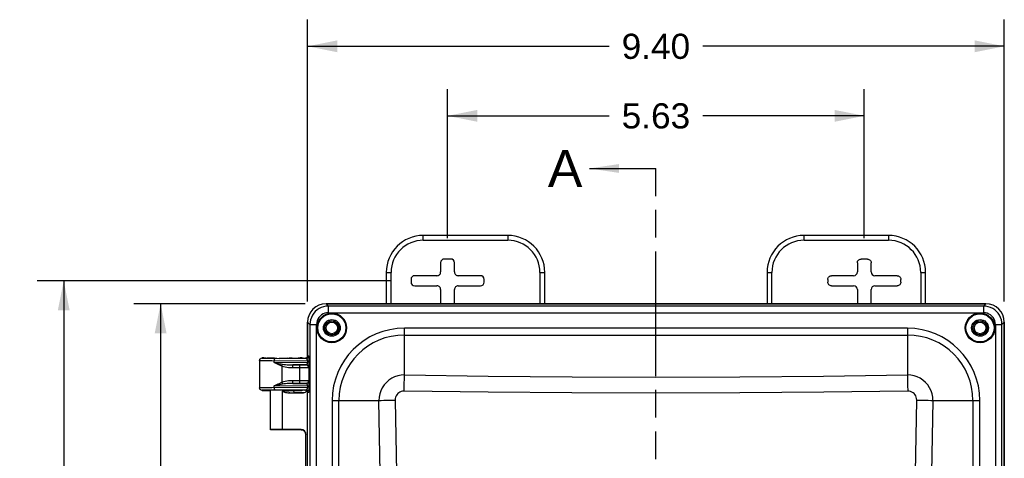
# Model space of a CAD drawing. Header units: inches. Extents: x 0 to 68, y 0 to 44.
# Tile 15 of 34: x 16.5 to 29.8, y 27.5 to 33.5. Entities that reach past the tile are written whole.
import ezdxf

# ---------------------------------------------------------------- set-up
doc = ezdxf.new("R2010")
doc.units = ezdxf.units.IN
doc.header["$LTSCALE"] = 3.74
doc.header["$MEASUREMENT"] = 0
doc.linetypes.add('PHANTOM', pattern=[0.8, 0.45, -0.05, 0.1, -0.05, 0.1, -0.05])
doc.layers.get('0').update_dxf_attribs({"linetype": 'CONTINUOUS'})
doc.layers.add('DIM', color=7, linetype='CONTINUOUS')
doc.styles.get("Standard").update_dxf_attribs({"font": 'arial.ttf'})
doc.dimstyles.new('DIMSTYLE_2', dxfattribs={"dimtxt": 0.34, "dimasz": 0.4, "dimexe": 0.09, "dimexo": 0.07, "dimgap": 0.0425, "dimtad": 0, "dimtih": 1, "dimtoh": 1, "dimzin": 4, "dimdsep": 46, "dimtxsty": 'Standard', "dimblk": '_FILLED', "dimblk1": '_FILLED', "dimblk2": '_FILLED', "dimcen": 0.09, "dimadec": 3, "dimazin": 1, "dimtfac": 1, "dimtdec": 3, "dimtofl": 0, "dimtmove": 0, "dimatfit": 3, "dimldrblk": '_FILLED', "dimfxl": 0, "dimtolj": 1, "dimtzin": 4, "dimarcsym": 0})
doc.dimstyles.get("Standard").update_dxf_attribs({"dimtxt": 0.34, "dimasz": 0.4, "dimexe": 0.09, "dimexo": 0.07, "dimgap": 0.09, "dimtad": 0, "dimtih": 1, "dimtoh": 1, "dimdec": 3, "dimzin": 4, "dimdsep": 46, "dimtxsty": 'Standard', "dimblk": '_FILLED', "dimblk1": '_FILLED', "dimblk2": '_FILLED', "dimcen": 0.09, "dimadec": 3, "dimazin": 1, "dimtp": 0.001, "dimtm": 0.001, "dimtfac": 1, "dimtdec": 3, "dimtofl": 0, "dimtmove": 0, "dimatfit": 3, "dimldrblk": '_FILLED', "dimfxl": 0, "dimtolj": 1, "dimtzin": 4, "dimarcsym": 0})

# ---------------------------------------------------------------- blocks, each defined once
blk = doc.blocks.new('_FILLED')
at = {"color": 0, "linetype": 'ByBlock'}
blk.add_solid([(0, 0), (-1, 0.2), (-1, -0.2)], dxfattribs=at)
blk = doc.blocks.new('XSEC_FILLED')
at = {"color": 0, "linetype": 'ByBlock'}
blk.add_solid([(0, 0), (-1, 0.15), (-1, -0.15)], dxfattribs=at)
blk = doc.blocks.new('*D3')
at = {"layer": 'DIM', "color": 2, "linetype": 'Continuous'}
for p, q in [((21.473, 29.936), (16.705, 29.936)), ((17.065, 29.936), (17.065, 24.264)), ((17.065, 17.911), (17.065, 23.584)), ((21.473, 17.911), (16.705, 17.911))]:
    blk.add_line(p, q, dxfattribs=at)
at = {"layer": 'DIM', "color": 2, "linetype": 'Continuous', "xscale": 0.4, "yscale": 0.4, "zscale": 0.4}
for p, rotation in [((17.065, 29.936), 90), ((17.065, 17.911), 270)]:
    blk.add_blockref('_FILLED', p, dxfattribs=dict(at, rotation=rotation))
at = {"layer": 'DIM', "color": 2, "linetype": 'Continuous', "insert": (17.065, 24.094), "char_height": 0.34, "width": 1.1881, "attachment_point": 2, "line_spacing_factor": 0.9}
blk.add_mtext('12.02', dxfattribs=at)
blk = doc.blocks.new('*D4')
at = {"layer": 'DIM', "color": 2, "linetype": 'Continuous'}
for p, q in [((22.247, 30.51), (22.247, 32.525)), ((27.872, 30.51), (27.872, 32.525)), ((22.247, 32.165), (24.427, 32.165)), ((27.872, 32.165), (25.691, 32.165))]:
    blk.add_line(p, q, dxfattribs=at)
at = {"layer": 'DIM', "color": 2, "linetype": 'Continuous', "xscale": 0.4, "yscale": 0.4, "zscale": 0.4, "rotation": 180}
blk.add_blockref('_FILLED', (22.247, 32.165), dxfattribs=at)
at = {"layer": 'DIM', "color": 2, "linetype": 'Continuous', "xscale": 0.4, "yscale": 0.4, "zscale": 0.4}
blk.add_blockref('_FILLED', (27.872, 32.165), dxfattribs=at)
at = {"layer": 'DIM', "color": 2, "linetype": 'Continuous', "insert": (25.059, 32.335), "char_height": 0.34, "width": 0.92394, "attachment_point": 2, "line_spacing_factor": 0.9}
blk.add_mtext('5.63', dxfattribs=at)
blk = doc.blocks.new('*D5')
at = {"layer": 'DIM', "color": 2, "linetype": 'Continuous'}
for p, q in [((20.357, 29.657), (20.357, 33.465)), ((29.762, 29.657), (29.762, 33.465)), ((20.357, 33.105), (24.427, 33.105)), ((29.762, 33.105), (25.691, 33.105))]:
    blk.add_line(p, q, dxfattribs=at)
at = {"layer": 'DIM', "color": 2, "linetype": 'Continuous', "xscale": 0.4, "yscale": 0.4, "zscale": 0.4, "rotation": 180}
blk.add_blockref('_FILLED', (20.357, 33.105), dxfattribs=at)
at = {"layer": 'DIM', "color": 2, "linetype": 'Continuous', "xscale": 0.4, "yscale": 0.4, "zscale": 0.4}
blk.add_blockref('_FILLED', (29.762, 33.105), dxfattribs=at)
at = {"layer": 'DIM', "color": 2, "linetype": 'Continuous', "insert": (25.059, 33.275), "char_height": 0.34, "width": 0.92394, "attachment_point": 2, "line_spacing_factor": 0.9}
blk.add_mtext('9.40', dxfattribs=at)
blk = doc.blocks.new('*D6')
at = {"layer": 'DIM', "color": 2, "linetype": 'Continuous'}
for p, q in [((20.326, 29.626), (18.013, 29.626)), ((18.373, 29.626), (18.373, 24.911)), ((18.373, 18.222), (18.373, 24.231)), ((20.326, 18.222), (18.013, 18.222))]:
    blk.add_line(p, q, dxfattribs=at)
at = {"layer": 'DIM', "color": 2, "linetype": 'Continuous', "xscale": 0.4, "yscale": 0.4, "zscale": 0.4}
for p, rotation in [((18.373, 29.626), 90), ((18.373, 18.222), 270)]:
    blk.add_blockref('_FILLED', p, dxfattribs=dict(at, rotation=rotation))
at = {"layer": 'DIM', "color": 2, "linetype": 'Continuous', "insert": (18.373, 24.741), "char_height": 0.34, "width": 1.1881, "attachment_point": 2, "line_spacing_factor": 0.9}
blk.add_mtext('11.40', dxfattribs=at)

msp = doc.modelspace()

# ---------------------------------------------------------------- linework, layer by layer
at = {"color": 7, "linetype": 'PHANTOM'}
msp.add_line((25.059, 16.681), (25.059, 31.454), dxfattribs=at)
at = {"color": 7, "linetype": 'Continuous'}
for p, q in [((21.919, 30.484), (21.919, 30.549)), ((23.059, 30.549), (21.919, 30.549)), ((21.919, 30.484), (23.059, 30.484)), ((23.059, 30.549), (23.059, 30.484)), ((27.059, 30.484), (27.059, 30.549)), ((28.199, 30.549), (27.059, 30.549)), ((27.059, 30.484), (28.199, 30.484)), ((28.199, 30.549), (28.199, 30.484)), ((22.153, 30.18), (22.153, 30.055)), ((22.29, 30.23), (22.203, 30.23)), ((22.34, 30.055), (22.34, 30.18)), ((27.778, 30.18), (27.778, 30.055)), ((27.915, 30.23), (27.828, 30.23)), ((27.965, 30.055), (27.965, 30.18)), ((21.419, 30.049), (21.419, 29.626)), ((21.419, 30.049), (21.484, 30.049)), ((21.484, 29.626), (21.484, 30.049)), ((23.494, 30.049), (23.494, 29.626)), ((23.494, 30.049), (23.559, 30.049)), ((23.559, 29.626), (23.559, 30.049)), ((26.559, 30.049), (26.559, 29.626)), ((26.559, 30.049), (26.624, 30.049)), ((26.624, 29.626), (26.624, 30.049)), ((28.634, 30.049), (28.634, 29.626)), ((28.634, 30.049), (28.699, 30.049)), ((28.699, 29.626), (28.699, 30.049)), ((21.753, 29.955), (21.753, 29.918)), ((22.103, 30.005), (21.803, 30.005)), ((22.69, 30.005), (22.39, 30.005)), ((22.74, 29.918), (22.74, 29.955)), ((27.378, 29.955), (27.378, 29.918)), ((27.728, 30.005), (27.428, 30.005)), ((28.315, 30.005), (28.015, 30.005)), ((28.365, 29.918), (28.365, 29.955)), ((21.803, 29.868), (22.103, 29.868)), ((22.153, 29.818), (22.153, 29.626)), ((22.34, 29.626), (22.34, 29.818)), ((22.39, 29.868), (22.69, 29.868)), ((27.428, 29.868), (27.728, 29.868)), ((27.778, 29.818), (27.778, 29.626)), ((27.965, 29.626), (27.965, 29.818)), ((28.015, 29.868), (28.315, 29.868)), ((20.606, 29.626), (20.637, 29.595)), ((29.512, 29.626), (20.606, 29.626)), ((20.606, 29.626), (29.513, 29.626)), ((20.637, 29.505), (20.637, 29.595)), ((29.481, 29.595), (20.637, 29.595)), ((29.481, 29.595), (29.512, 29.626)), ((29.481, 29.595), (29.481, 29.505)), ((20.357, 29.377), (20.357, 28.922)), ((20.357, 28.924), (20.357, 29.377)), ((20.388, 29.346), (20.357, 29.377)), ((20.637, 29.505), (29.481, 29.505)), ((29.762, 29.377), (29.73, 29.346)), ((29.762, 26.727), (29.762, 29.377)), ((29.762, 29.377), (29.762, 26.727)), ((20.388, 29.346), (20.388, 18.502)), ((20.388, 29.346), (20.478, 29.346)), ((20.478, 18.502), (20.478, 29.346)), ((21.665, 28.664), (21.665, 29.295)), ((28.454, 29.295), (21.665, 29.295)), ((28.454, 29.295), (28.454, 28.664)), ((29.641, 29.346), (29.641, 22.237)), ((29.641, 29.346), (29.73, 29.346)), ((29.73, 26.727), (29.73, 29.346)), ((21.665, 29.203), (28.454, 29.203)), ((19.708, 28.862), (19.708, 28.863)), ((19.708, 28.858), (19.708, 28.862)), ((19.708, 28.858), (19.708, 28.49)), ((19.711, 28.871), (19.714, 28.877)), ((19.767, 28.893), (19.743, 28.893)), ((19.772, 28.892), (19.767, 28.893)), ((19.777, 28.891), (19.789, 28.891)), ((19.788, 28.891), (19.784, 28.891)), ((19.793, 28.891), (19.788, 28.891)), ((19.789, 28.891), (19.806, 28.89)), ((19.827, 28.89), (19.805, 28.89)), ((19.851, 28.889), (19.82, 28.89)), ((19.879, 28.889), (19.838, 28.89)), ((19.91, 28.889), (19.858, 28.889)), ((20.357, 28.85), (19.874, 28.854)), ((19.889, 28.889), (20.338, 28.886)), ((19.908, 28.832), (19.908, 28.853)), ((20.047, 28.888), (19.973, 28.888)), ((20.081, 28.889), (20.019, 28.888)), ((20.113, 28.889), (20.057, 28.888)), ((20.147, 28.889), (20.108, 28.889)), ((20.144, 28.889), (20.181, 28.89)), ((20.172, 28.889), (20.204, 28.89)), ((20.197, 28.89), (20.219, 28.89)), ((20.218, 28.89), (20.235, 28.891)), ((20.236, 28.891), (20.231, 28.891)), ((20.24, 28.891), (20.236, 28.891)), ((20.245, 28.891), (20.242, 28.891)), ((20.252, 28.892), (20.257, 28.893)), ((20.281, 28.893), (20.257, 28.893)), ((20.287, 28.889), (20.281, 28.893)), ((20.288, 28.892), (20.281, 28.893)), ((20.287, 28.889), (20.304, 28.889)), ((20.304, 28.889), (20.322, 28.889)), ((20.325, 28.888), (20.322, 28.889)), ((20.337, 28.892), (20.33, 28.89)), ((20.357, 28.924), (20.373, 28.921)), ((20.357, 28.85), (20.357, 28.835)), ((20.38, 28.85), (20.357, 28.85)), ((20.38, 28.835), (20.38, 28.85)), ((19.908, 28.832), (20.357, 28.835)), ((19.908, 28.832), (19.946, 28.823)), ((20.01, 28.784), (20.013, 28.793)), ((20.01, 28.784), (20.01, 28.564)), ((20.013, 28.793), (20.018, 28.808)), ((20.336, 28.8), (20.156, 28.799)), ((20.156, 28.799), (20.261, 28.799)), ((20.156, 28.788), (20.156, 28.796)), ((20.156, 28.764), (20.286, 28.764)), ((20.246, 28.793), (20.247, 28.783)), ((20.247, 28.783), (20.247, 28.584)), ((20.261, 28.799), (20.289, 28.799)), ((20.286, 28.764), (20.322, 28.764)), ((20.289, 28.799), (20.313, 28.799)), ((20.322, 28.764), (20.35, 28.764)), ((20.38, 28.835), (20.357, 28.835)), ((20.375, 28.768), (20.375, 28.58)), ((20.156, 28.565), (20.156, 28.584)), ((20.286, 28.584), (20.156, 28.584)), ((20.247, 28.584), (20.247, 28.565)), ((20.322, 28.584), (20.286, 28.584)), ((19.708, 28.486), (19.708, 28.49)), ((19.708, 28.485), (19.708, 28.486)), ((19.717, 28.491), (19.728, 28.492)), ((19.743, 28.455), (19.848, 28.455)), ((19.812, 28.494), (19.874, 28.494)), ((19.889, 28.459), (19.835, 28.459)), ((19.856, 27.924), (19.856, 28.455)), ((19.874, 28.494), (20.357, 28.497)), ((20.338, 28.462), (19.889, 28.459)), ((19.908, 28.495), (19.908, 28.516)), ((20.357, 28.513), (19.908, 28.516)), ((20.012, 28.446), (20.012, 27.927)), ((20.06, 28.446), (20.012, 28.446)), ((20.104, 28.446), (20.06, 28.446)), ((20.16, 28.448), (20.151, 28.448)), ((20.156, 28.549), (20.336, 28.548)), ((20.261, 28.549), (20.156, 28.549)), ((20.168, 28.449), (20.168, 28.455)), ((20.168, 28.449), (20.169, 28.443)), ((20.176, 28.455), (20.281, 28.455)), ((20.289, 28.549), (20.261, 28.549)), ((20.281, 28.455), (20.287, 28.459)), ((20.287, 28.456), (20.281, 28.455)), ((20.31, 28.459), (20.287, 28.459)), ((20.322, 28.459), (20.31, 28.459)), ((20.322, 28.459), (20.325, 28.459)), ((20.325, 28.459), (20.336, 28.462)), ((20.337, 28.455), (20.33, 28.458)), ((20.337, 28.44), (20.345, 28.45)), ((20.357, 28.513), (20.357, 28.497)), ((20.38, 28.513), (20.357, 28.513)), ((20.38, 28.497), (20.357, 28.497)), ((20.38, 28.497), (20.38, 28.513)), ((28.457, 28.526), (28.459, 28.446)), ((20.119, 28.421), (20.103, 28.421)), ((20.103, 28.421), (20.291, 28.421)), ((20.172, 28.436), (20.175, 28.432)), ((20.305, 28.424), (20.193, 28.424)), ((20.291, 28.421), (20.304, 28.423)), ((20.304, 28.423), (20.316, 28.426)), ((20.316, 28.426), (20.327, 28.432)), ((20.327, 28.432), (20.337, 28.44)), ((20.373, 28.427), (20.357, 28.424)), ((20.357, 27.424), (20.357, 28.424)), ((20.688, 28.318), (20.688, 19.529)), ((20.688, 28.318), (21.32, 28.318)), ((20.78, 19.529), (20.78, 28.318)), ((28.798, 28.318), (29.431, 28.318)), ((29.339, 28.318), (29.339, 19.529)), ((29.431, 19.529), (29.431, 28.318)), ((20.278, 27.924), (19.855, 27.924)), ((19.941, 27.926), (19.902, 27.926)), ((19.987, 27.927), (19.941, 27.926)), ((20.268, 27.927), (19.987, 27.927)), ((20.274, 27.924), (20.278, 27.924)), ((20.321, 27.896), (20.327, 27.885)), ((20.333, 27.39), (20.333, 27.862))]:
    msp.add_line(p, q, dxfattribs=at)
for points in [[(27.778, 30.18), (27.779, 30.19), (27.782, 30.199), (27.787, 30.208), (27.793, 30.215), (27.8, 30.221), (27.809, 30.226), (27.818, 30.229), (27.828, 30.23)], [(27.915, 30.23), (27.925, 30.229), (27.934, 30.226), (27.943, 30.221), (27.951, 30.215), (27.957, 30.208), (27.961, 30.199), (27.964, 30.19), (27.965, 30.18)], [(22.103, 30.005), (22.113, 30.006), (22.123, 30.009), (22.131, 30.013), (22.139, 30.02), (22.145, 30.027), (22.149, 30.036), (22.152, 30.045), (22.153, 30.055)], [(22.34, 30.055), (22.341, 30.045), (22.344, 30.036), (22.349, 30.027), (22.355, 30.02), (22.362, 30.013), (22.371, 30.009), (22.38, 30.006), (22.39, 30.005)], [(27.378, 29.955), (27.379, 29.965), (27.382, 29.974), (27.387, 29.983), (27.393, 29.99), (27.4, 29.996), (27.409, 30.001), (27.418, 30.004), (27.428, 30.005)], [(27.428, 29.868), (27.418, 29.869), (27.409, 29.872), (27.4, 29.877), (27.393, 29.883), (27.387, 29.89), (27.382, 29.899), (27.379, 29.908), (27.378, 29.918)], [(28.315, 30.005), (28.325, 30.004), (28.334, 30.001), (28.343, 29.996), (28.351, 29.99), (28.357, 29.983), (28.361, 29.974), (28.364, 29.965), (28.365, 29.955)], [(28.365, 29.918), (28.364, 29.908), (28.361, 29.899), (28.357, 29.89), (28.351, 29.883), (28.343, 29.877), (28.334, 29.872), (28.325, 29.869), (28.315, 29.868)], [(22.153, 29.818), (22.152, 29.828), (22.149, 29.837), (22.145, 29.846), (22.139, 29.853), (22.131, 29.859), (22.123, 29.864), (22.113, 29.867), (22.103, 29.868)], [(22.39, 29.868), (22.38, 29.867), (22.371, 29.864), (22.362, 29.859), (22.355, 29.853), (22.349, 29.846), (22.344, 29.837), (22.341, 29.828), (22.34, 29.818)], [(20.637, 29.595), (20.605, 29.593), (20.573, 29.586), (20.542, 29.576), (20.513, 29.561), (20.486, 29.543), (20.461, 29.522), (20.44, 29.497), (20.422, 29.47), (20.408, 29.441), (20.397, 29.41), (20.391, 29.378), (20.388, 29.346)], [(29.73, 29.346), (29.728, 29.378), (29.722, 29.41), (29.711, 29.441), (29.697, 29.47), (29.678, 29.497), (29.657, 29.522), (29.633, 29.543), (29.606, 29.561), (29.577, 29.576), (29.546, 29.586), (29.514, 29.593), (29.481, 29.595)], [(20.637, 29.505), (20.612, 29.503), (20.588, 29.497), (20.565, 29.488), (20.544, 29.475), (20.525, 29.459), (20.509, 29.441), (20.496, 29.419), (20.486, 29.396), (20.48, 29.372), (20.478, 29.346)], [(29.641, 29.346), (29.639, 29.371), (29.633, 29.395), (29.623, 29.418), (29.61, 29.439), (29.595, 29.458), (29.576, 29.474), (29.555, 29.487), (29.531, 29.497), (29.507, 29.503), (29.481, 29.505)], [(19.708, 28.863), (19.709, 28.865), (19.711, 28.871)], [(19.728, 28.856), (19.717, 28.857), (19.71, 28.857), (19.708, 28.858)], [(19.714, 28.877), (19.718, 28.882), (19.724, 28.887), (19.73, 28.89), (19.736, 28.892), (19.743, 28.893)], [(19.874, 28.854), (19.812, 28.854), (19.786, 28.855), (19.763, 28.855), (19.744, 28.855), (19.728, 28.856)], [(19.743, 28.893), (19.745, 28.892), (19.751, 28.892), (19.761, 28.891)], [(19.761, 28.891), (19.774, 28.89), (19.791, 28.89)], [(19.767, 28.893), (19.769, 28.892), (19.777, 28.891)], [(19.773, 28.892), (19.773, 28.892), (19.772, 28.892)], [(19.782, 28.891), (19.778, 28.891), (19.777, 28.892), (19.776, 28.892), (19.774, 28.892)], [(19.791, 28.89), (19.812, 28.89), (19.835, 28.889), (19.889, 28.889)], [(19.908, 28.853), (19.908, 28.86), (19.909, 28.866), (19.91, 28.872), (19.911, 28.877), (19.913, 28.882), (19.915, 28.885), (19.917, 28.887), (19.92, 28.888)], [(19.91, 28.889), (19.943, 28.889), (19.977, 28.888)], [(20.235, 28.891), (20.247, 28.891), (20.254, 28.892), (20.257, 28.893)], [(20.249, 28.892), (20.248, 28.892), (20.247, 28.892), (20.245, 28.891)], [(20.252, 28.892), (20.252, 28.892), (20.251, 28.892), (20.251, 28.892), (20.25, 28.892)], [(20.296, 28.889), (20.294, 28.89), (20.288, 28.892)], [(20.322, 28.889), (20.324, 28.889), (20.325, 28.889), (20.326, 28.889), (20.327, 28.889), (20.328, 28.89), (20.33, 28.89)], [(20.357, 28.924), (20.356, 28.916), (20.354, 28.909), (20.349, 28.902), (20.344, 28.896), (20.337, 28.892)], [(20.373, 28.921), (20.373, 28.914), (20.371, 28.907), (20.367, 28.901), (20.363, 28.896), (20.358, 28.892), (20.352, 28.888), (20.345, 28.886), (20.338, 28.886)], [(20.357, 28.85), (20.357, 28.854), (20.357, 28.857), (20.356, 28.86), (20.356, 28.864), (20.355, 28.867), (20.354, 28.87), (20.353, 28.873), (20.351, 28.876), (20.349, 28.878), (20.348, 28.881), (20.346, 28.883), (20.343, 28.884), (20.341, 28.885), (20.338, 28.886)], [(20.38, 28.85), (20.38, 28.863), (20.38, 28.876), (20.379, 28.887), (20.378, 28.898), (20.377, 28.907), (20.376, 28.915), (20.375, 28.919), (20.373, 28.921)], [(20.01, 28.784), (19.993, 28.791), (19.976, 28.798), (19.959, 28.806), (19.942, 28.814), (19.925, 28.823), (19.908, 28.832)], [(19.946, 28.823), (19.965, 28.819), (19.983, 28.815), (20, 28.812), (20.018, 28.808)], [(20.01, 28.784), (20.03, 28.778), (20.053, 28.773), (20.076, 28.769), (20.101, 28.766), (20.128, 28.764), (20.156, 28.764)], [(20.018, 28.808), (20.038, 28.805), (20.06, 28.803), (20.083, 28.801), (20.107, 28.8), (20.131, 28.799), (20.156, 28.799)], [(20.156, 28.796), (20.156, 28.798), (20.156, 28.799)], [(20.156, 28.764), (20.156, 28.77), (20.156, 28.788)], [(20.246, 28.799), (20.246, 28.798), (20.246, 28.796), (20.246, 28.793)], [(20.313, 28.799), (20.322, 28.799), (20.33, 28.8), (20.337, 28.8)], [(20.369, 28.765), (20.368, 28.771), (20.366, 28.778), (20.363, 28.784), (20.359, 28.789), (20.355, 28.793), (20.349, 28.797), (20.342, 28.799), (20.336, 28.8)], [(20.337, 28.8), (20.339, 28.8), (20.34, 28.8), (20.342, 28.8), (20.343, 28.801), (20.344, 28.801)], [(20.344, 28.801), (20.347, 28.803), (20.349, 28.806), (20.351, 28.81), (20.353, 28.815), (20.355, 28.819), (20.356, 28.824), (20.357, 28.83), (20.357, 28.835)], [(20.375, 28.768), (20.374, 28.776), (20.371, 28.783), (20.366, 28.79), (20.36, 28.795), (20.352, 28.799), (20.344, 28.801)], [(20.35, 28.764), (20.361, 28.765), (20.369, 28.765)], [(20.369, 28.765), (20.371, 28.765), (20.372, 28.765), (20.373, 28.766), (20.374, 28.766), (20.375, 28.767), (20.375, 28.768)], [(20.375, 28.768), (20.376, 28.772), (20.377, 28.778), (20.378, 28.786), (20.379, 28.794), (20.379, 28.804), (20.38, 28.814), (20.38, 28.824), (20.38, 28.835)], [(20.156, 28.584), (20.128, 28.584), (20.101, 28.582), (20.076, 28.579), (20.053, 28.575), (20.03, 28.57), (20.01, 28.564)], [(20.369, 28.583), (20.361, 28.583), (20.35, 28.584), (20.322, 28.584)], [(20.369, 28.583), (20.368, 28.576), (20.366, 28.57), (20.363, 28.564), (20.359, 28.558), (20.354, 28.554), (20.348, 28.551), (20.342, 28.549), (20.336, 28.548)], [(20.375, 28.58), (20.374, 28.572), (20.371, 28.564), (20.366, 28.558), (20.359, 28.552), (20.352, 28.548), (20.344, 28.547)], [(20.375, 28.58), (20.375, 28.581), (20.374, 28.582), (20.373, 28.582), (20.372, 28.583), (20.371, 28.583), (20.369, 28.583)], [(20.38, 28.513), (20.38, 28.524), (20.38, 28.534), (20.379, 28.544), (20.379, 28.554), (20.378, 28.562), (20.377, 28.57), (20.376, 28.576), (20.375, 28.58)], [(21.665, 28.664), (21.62, 28.661), (21.575, 28.652), (21.532, 28.638), (21.492, 28.618), (21.454, 28.593), (21.42, 28.563), (21.39, 28.529), (21.365, 28.491), (21.346, 28.451), (21.331, 28.408), (21.323, 28.364), (21.32, 28.318)], [(21.66, 28.446), (21.661, 28.525), (21.662, 28.563), (21.663, 28.599), (21.664, 28.633), (21.665, 28.664)], [(21.665, 28.664), (22.796, 28.648), (23.928, 28.639), (25.059, 28.635), (26.191, 28.639), (27.322, 28.648), (28.454, 28.664)], [(28.798, 28.318), (28.796, 28.364), (28.787, 28.408), (28.773, 28.451), (28.753, 28.491), (28.728, 28.529), (28.698, 28.563), (28.664, 28.593), (28.627, 28.618), (28.586, 28.638), (28.543, 28.652), (28.499, 28.661), (28.454, 28.664)], [(28.454, 28.664), (28.455, 28.634), (28.456, 28.6), (28.457, 28.564), (28.457, 28.526)], [(19.708, 28.49), (19.71, 28.491), (19.717, 28.491)], [(19.743, 28.455), (19.736, 28.456), (19.73, 28.458), (19.724, 28.461), (19.718, 28.465), (19.714, 28.471), (19.711, 28.477), (19.709, 28.483), (19.708, 28.485)], [(19.728, 28.492), (19.744, 28.492), (19.763, 28.493), (19.786, 28.493), (19.812, 28.494)], [(19.835, 28.459), (19.812, 28.458), (19.791, 28.458), (19.774, 28.457), (19.761, 28.457), (19.751, 28.456), (19.745, 28.456), (19.743, 28.455)], [(19.908, 28.516), (19.925, 28.525), (19.942, 28.533), (19.959, 28.542), (19.976, 28.549), (19.993, 28.557), (20.01, 28.564)], [(20.018, 28.539), (20, 28.536), (19.982, 28.532), (19.964, 28.529), (19.946, 28.524), (19.908, 28.516)], [(19.92, 28.46), (19.918, 28.46), (19.915, 28.462), (19.913, 28.465), (19.912, 28.47), (19.91, 28.475), (19.909, 28.481), (19.908, 28.488), (19.908, 28.495)], [(20.01, 28.564), (20.017, 28.543), (20.018, 28.539)], [(20.012, 28.446), (20.028, 28.439), (20.044, 28.433), (20.06, 28.428), (20.075, 28.425), (20.089, 28.422), (20.103, 28.421)], [(20.156, 28.549), (20.131, 28.549), (20.107, 28.548), (20.083, 28.547), (20.06, 28.545), (20.038, 28.543), (20.018, 28.539)], [(20.151, 28.448), (20.138, 28.447), (20.122, 28.447), (20.104, 28.446)], [(20.156, 28.549), (20.156, 28.55), (20.156, 28.552), (20.156, 28.555), (20.156, 28.565)], [(20.168, 28.449), (20.166, 28.448), (20.16, 28.448)], [(20.247, 28.565), (20.246, 28.556), (20.246, 28.552), (20.246, 28.55), (20.246, 28.549)], [(20.296, 28.459), (20.294, 28.458), (20.287, 28.456)], [(20.33, 28.548), (20.322, 28.549), (20.313, 28.549), (20.289, 28.549)], [(20.33, 28.458), (20.328, 28.458), (20.327, 28.459), (20.326, 28.459), (20.325, 28.459), (20.324, 28.459), (20.322, 28.459)], [(20.344, 28.547), (20.343, 28.547), (20.342, 28.547), (20.34, 28.548), (20.339, 28.548), (20.337, 28.548), (20.33, 28.548)], [(20.357, 28.424), (20.356, 28.432), (20.353, 28.439), (20.349, 28.446), (20.344, 28.451), (20.337, 28.455)], [(20.338, 28.462), (20.341, 28.463), (20.343, 28.464), (20.346, 28.465), (20.348, 28.467), (20.349, 28.469), (20.351, 28.472), (20.353, 28.475), (20.354, 28.478), (20.355, 28.481), (20.356, 28.484), (20.356, 28.488), (20.357, 28.491), (20.357, 28.494), (20.357, 28.497)], [(20.373, 28.427), (20.373, 28.434), (20.371, 28.441), (20.367, 28.447), (20.363, 28.452), (20.358, 28.456), (20.352, 28.46), (20.345, 28.462), (20.338, 28.462)], [(20.357, 28.513), (20.357, 28.518), (20.356, 28.524), (20.355, 28.529), (20.353, 28.533), (20.351, 28.538), (20.349, 28.541), (20.347, 28.544), (20.344, 28.547)], [(20.373, 28.427), (20.375, 28.429), (20.376, 28.433), (20.377, 28.44), (20.378, 28.449), (20.379, 28.46), (20.38, 28.473), (20.38, 28.485), (20.38, 28.497)], [(21.66, 28.446), (21.64, 28.444), (21.622, 28.44), (21.604, 28.433), (21.588, 28.423), (21.574, 28.411), (21.562, 28.397), (21.552, 28.38), (21.545, 28.363), (21.541, 28.344), (21.54, 28.325)], [(28.459, 28.446), (27.326, 28.43), (26.193, 28.421), (25.059, 28.417), (23.926, 28.421), (22.793, 28.43), (21.66, 28.446)], [(28.579, 28.325), (28.578, 28.344), (28.574, 28.363), (28.567, 28.38), (28.557, 28.397), (28.545, 28.411), (28.53, 28.423), (28.514, 28.433), (28.496, 28.44), (28.478, 28.444), (28.459, 28.446)], [(20.169, 28.443), (20.171, 28.437), (20.172, 28.436)], [(20.175, 28.432), (20.18, 28.427), (20.186, 28.425), (20.193, 28.424)], [(21.32, 28.318), (21.35, 28.32), (21.384, 28.321), (21.42, 28.322), (21.459, 28.323), (21.499, 28.324), (21.54, 28.325)], [(21.32, 19.529), (21.346, 20.994), (21.362, 22.459), (21.367, 23.924), (21.362, 25.389), (21.346, 26.854), (21.32, 28.318)], [(21.54, 28.325), (21.566, 26.858), (21.582, 25.391), (21.587, 23.924), (21.582, 22.457), (21.566, 20.99), (21.54, 19.523)], [(28.579, 19.523), (28.553, 20.99), (28.537, 22.457), (28.532, 23.924), (28.537, 25.391), (28.553, 26.858), (28.579, 28.325)], [(28.579, 28.325), (28.619, 28.324), (28.659, 28.323), (28.697, 28.322), (28.734, 28.321), (28.768, 28.32), (28.798, 28.318)], [(28.798, 28.318), (28.772, 26.854), (28.757, 25.389), (28.751, 23.924), (28.757, 22.459), (28.772, 20.994), (28.798, 19.529)], [(19.902, 27.926), (19.886, 27.926), (19.873, 27.925), (19.863, 27.925), (19.858, 27.924), (19.856, 27.924)], [(20.267, 27.925), (20.267, 27.925), (20.268, 27.925), (20.271, 27.924), (20.274, 27.924)], [(20.267, 27.925), (20.279, 27.924), (20.292, 27.92), (20.303, 27.914)], [(20.298, 27.917), (20.293, 27.919), (20.288, 27.921), (20.284, 27.923), (20.28, 27.924), (20.277, 27.924), (20.275, 27.924)], [(20.33, 27.872), (20.329, 27.88), (20.326, 27.887), (20.322, 27.894), (20.318, 27.9), (20.314, 27.905), (20.309, 27.909), (20.304, 27.913), (20.298, 27.917)], [(20.303, 27.914), (20.313, 27.906), (20.321, 27.896)], [(20.327, 27.885), (20.33, 27.873), (20.332, 27.86)]]:
    msp.add_lwpolyline(points, dxfattribs=at)
for centre, radius in [((20.684, 29.299), 0.2), ((20.684, 29.299), 0.195), ((20.684, 29.299), 0.19), ((20.684, 29.299), 0.113), ((20.684, 29.299), 0.0975), ((20.684, 29.299), 0.095), ((20.684, 29.299), 0.0781), ((29.434, 29.299), 0.2), ((29.434, 29.299), 0.195), ((29.434, 29.299), 0.19), ((29.434, 29.299), 0.113), ((29.434, 29.299), 0.0975), ((29.434, 29.299), 0.095), ((29.434, 29.299), 0.0781)]:
    msp.add_circle(centre, radius, dxfattribs=at)
for centre, radius, start, end in [((21.919, 30.049), 0.5, 90, 180), ((21.919, 30.049), 0.435, 90, 180), ((23.059, 30.049), 0.5, 0, 90), ((23.059, 30.049), 0.435, 0, 90), ((27.059, 30.049), 0.5, 90, 180), ((27.059, 30.049), 0.435, 90, 180), ((28.199, 30.049), 0.5, 0, 90), ((28.199, 30.049), 0.435, 0, 90), ((22.203, 30.18), 0.05, 89.9959, 180.0041), ((22.29, 30.18), 0.05, 359.9959, 90.0041), ((27.728, 30.055), 0.05, 269.9958, 0.0042), ((28.015, 30.055), 0.05, 179.9958, 270.0042), ((21.803, 29.955), 0.05, 89.9959, 180.0041), ((21.803, 29.918), 0.05, 179.9958, 270.0042), ((22.69, 29.955), 0.05, 359.9959, 90.0041), ((22.69, 29.918), 0.05, 269.9958, 0.0042), ((27.728, 29.818), 0.05, 359.9959, 90.0041), ((28.015, 29.818), 0.05, 89.9959, 180.0041), ((21.665, 28.318), 0.977, 90, 180), ((28.454, 28.318), 0.977, 0, 90), ((21.665, 28.318), 0.885, 90, 180), ((28.454, 28.318), 0.885, 0, 90)]:
    msp.add_arc(centre, radius, start, end, dxfattribs=at)
for centre, major_axis, ratio, start_param, end_param in [((20.608, 29.375), (-0.178, 0.178), 0.992433, -0.7816, 0.7816), ((20.608, 29.375), (-0.178, 0.178), 0.992433, -0.7816, 0.7816), ((29.511, 29.375), (0.178, 0.178), 0.992433, -0.7816, 0.7816), ((29.511, 29.375), (0.178, 0.178), 0.992433, -0.7816, 0.7816), ((20.012, 28.455), (0.164, 0), 0.017455, 0, 3.141593), ((20.268, 27.862), (-0.046, -0.046), 0.999695, 2.356347, 3.926839)]:
    msp.add_ellipse(centre, major_axis=major_axis, ratio=ratio, start_param=start_param, end_param=end_param, dxfattribs=at)

# ---------------------------------------------------------------- texts
at = {"color": 7, "linetype": 'Continuous', "insert": (23.6, 31.704), "char_height": 0.5, "width": 0.46468, "attachment_point": 1, "line_spacing_factor": 0.9}
msp.add_mtext('A', dxfattribs=at)

# ---------------------------------------------------------------- dimensions: what is measured, and where the dimension line sits
at = {"layer": 'DIM', "color": 2, "linetype": 'Continuous'}
for base, p1, p2, picture, middle in [((29.7615, 33.1049), (20.357, 29.5871), (29.7615, 29.5871), '*D5', (25.0582, 33.103)), ((27.871753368, 32.164863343), (22.246753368, 30.439891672), (27.871753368, 30.439891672), '*D4', (25.058180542, 32.16296814))]:
    dim = msp.add_linear_dim(base=base, p1=p1, p2=p2, dimstyle='DIMSTYLE_2', dxfattribs=at)
    dim.commit()
    dim.dimension.update_dxf_attribs({"geometry": picture, "text_midpoint": middle, "dimtype": 160})
for base, p1, p2, angle, picture, middle in [((17.064783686, 17.911437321), (21.543299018, 29.936437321), (21.543299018, 17.911437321), 270, '*D3', (17.077334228, 23.922041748)), ((18.373, 29.626), (20.396, 18.222), (20.396, 29.626), 90, '*D6', (18.387, 24.569))]:
    dim = msp.add_linear_dim(base=base, p1=p1, p2=p2, angle=angle, dimstyle='DIMSTYLE_2', dxfattribs=at)
    dim.commit()
    dim.dimension.update_dxf_attribs({"geometry": picture, "text_midpoint": middle, "dimtype": 160})

# ---------------------------------------------------------------- leaders
at = {"color": 7, "linetype": 'Continuous'}
msp.add_leader([(24.162, 31.454), (25.059, 31.454)], dimstyle='Standard', override={"dimtad": 0, "dimldrblk": 'XSEC_FILLED'}, dxfattribs=at)

doc.saveas('drawing.dxf')
